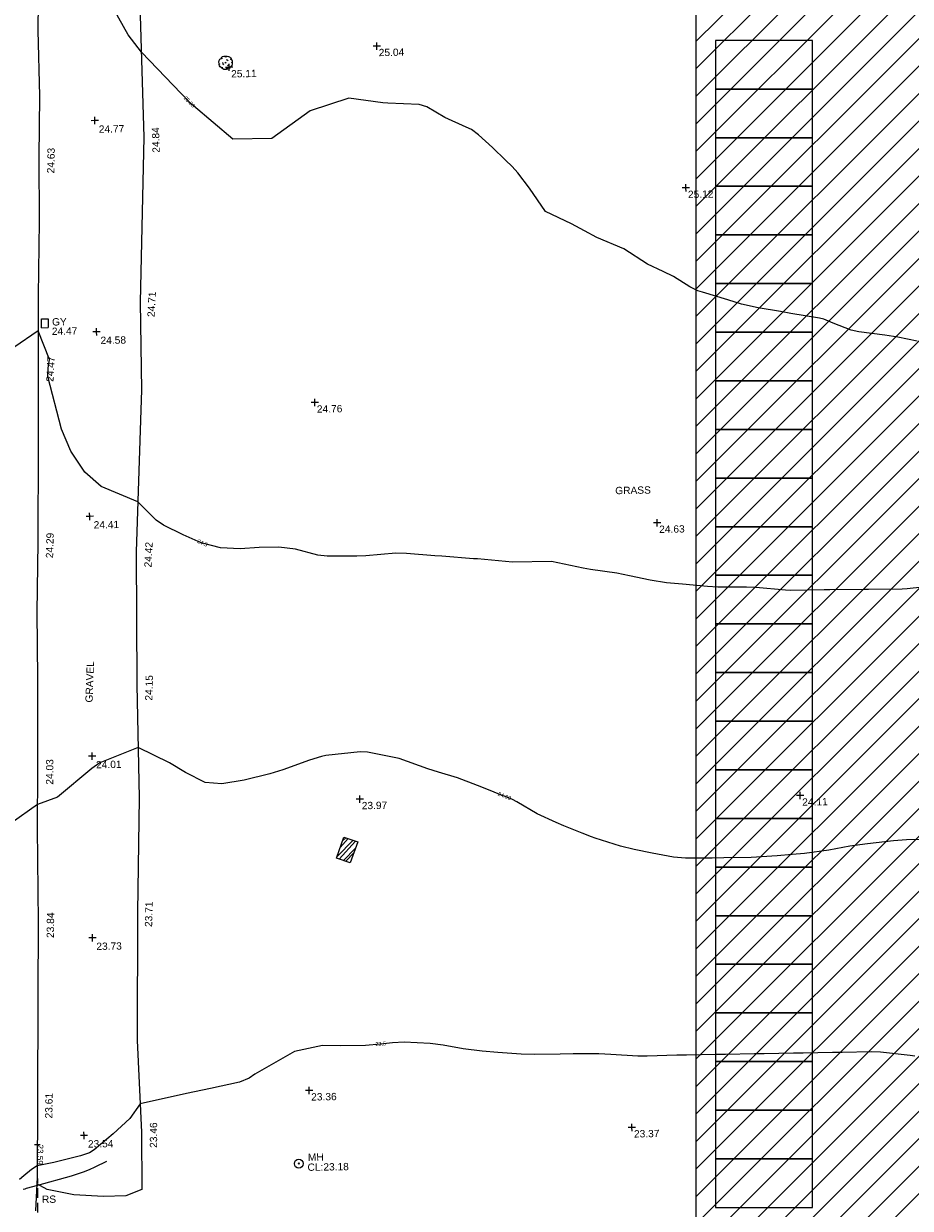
# Model space of a CAD drawing. Header units: millimetres. Extents: x -287732 to 520720, y -103372 to 287754.
# Tile 52 of 256: x -210665 to -165073, y -22545 to 38364. Entities that reach past the tile are written whole.
import ezdxf

# ---------------------------------------------------------------- set-up
doc = ezdxf.new("R2010")
doc.units = ezdxf.units.MM
for name, pattern in [('IMPORT-DASHED _2_', [750, 500, -250]), ('IMPORT-HIDDEN2 _3_', [4762.5, 3175, -1587.5]), ('IMPORT-UG_ELEC_STREET LIGHTING_QLB2 _2_', [2700, 1500, -300.0000000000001, 0, -250, 150, -300.0000000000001, 0, -200])]:
    doc.linetypes.add(name, pattern=pattern)
for name, color, linetype, lineweight, true_color in [('00_TOPO_FURN_SIGN', 7, 'Continuous', 9, 0x666666), ('00_TOPO_LEVEL_SPOT', 7, 'Continuous', 9, 0x666666), ('00_TOPO_SERV_GULLY', 7, 'Continuous', 9, 0x5252a5), ('00_TOPO_SERV_MH', 7, 'Continuous', 9, 0x666666), ('00_TOPO_TREE', 7, 'Continuous', 9, 0x666666), ('01_DTM_CONTOUR_MJR', 7, 'Continuous', 9, 0x7f3f00), ('01_DTM_CONTOUR_MJR_LABELS', 7, 'Continuous', 9, 0x7f3f00), ('01_DTM_CONTOUR_MNR', 7, 'Continuous', 9, 0xa5a552), ('01_DTM_CONTOUR_MNR_LABELS', 7, 'Continuous', 9, 0xa5a552), ('12333-PUM-2D-U-0001-C01 - Rev2_REVIT IMPORT_dwg', 7, 'Continuous', 9, 0x767676), ('A_RHA_Line', 7, 'Continuous', 9, 0x00a600), ('CONTOURS_MINOR', 7, 'Continuous', 9, 0x00a5a5), ('PUM-CHAMBER EXTENTS', 6, 'IMPORT-HIDDEN2 _3_', 9, 0xff00ff)]:
    doc.layers.add(name, color=color, linetype=linetype, lineweight=lineweight, true_color=true_color)
for name, color, linetype, lineweight in [('00_TOPO_ROAD_EDGE', 7, 'Continuous', 9), ('00_TOPO_SURFACE', 7, 'Continuous', 9), ('00_TOPO_SURVEY_TEXT', 7, 'Continuous', 9), ('A_RHA_Detail', 7, 'Continuous', 9), ('CHANGE_OF_SURFACE', 7, 'IMPORT-DASHED _2_', 9), ('CHANGE_OF_SURFACE_LVL', 7, 'Continuous', 9), ('GEN-TEXT', 7, 'Continuous', 9)]:
    doc.layers.add(name, color=color, linetype=linetype, lineweight=lineweight)
doc.styles.add('Arial_3', font='arial.ttf', dxfattribs={"height": 299.9999999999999})
doc.styles.add('Swis721 Lt BT_1', font='swissl.ttf', dxfattribs={"height": 200})
doc.styles.add('Swis721 Lt BT_2', font='swissl.ttf', dxfattribs={"height": 375})

# ---------------------------------------------------------------- blocks, each defined once
blk = doc.blocks.new('12333-PUM-2D-U-0001-C01 - Rev2_REVIT IMPORT_dwg_MM-2077200-Site Location Plan Proposed')
at = {"layer": '00_TOPO_LEVEL_SPOT', "color": 254, "true_color": 0xcccccc, "flags": 128}
for points in [[(0, -500.0000000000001), (0, 0), (-500.0000000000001, 0)], [(500.0000000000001, 0), (0, 0), (0, 500.0000000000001)]]:
    blk.add_lwpolyline(points, dxfattribs=at)
blk = doc.blocks.new('12333-PUM-2D-U-0001-C01 - Rev2_REVIT IMPORT_dwg_CONIFEROUS_TREE-2077217-Site Location Plan Proposed')
at = {"layer": '00_TOPO_TREE', "color": 254, "true_color": 0xcccccc, "flags": 128}
for points in [[(533702045.9206625, 725595171.6616417), (533702010.299629, 725595235.7795019), (533701996.0512156, 725595307.0215687), (533702010.299629, 725595385.3878424), (533702053.0448691, 725595449.5057025), (533702110.0385227, 725595492.2509427), (533702181.2805896, 725595513.6235627)], [(533702188.4047962, 725595014.9290944), (533702117.1627293, 725595022.0533011), (533702060.1690759, 725595057.6743345), (533702024.5480424, 725595114.6679881), (533702017.4238357, 725595178.7858484), (533702038.7964557, 725595242.9037086)], [(533702110.0385227, 725595463.7541158), (533702131.4111426, 725595534.9961828), (533702181.2805896, 725595584.8656296), (533702252.5226565, 725595613.3624564), (533702323.7647233, 725595606.2382497), (533702387.8825836, 725595563.4930096)], [(533702252.5226565, 725595164.5374349), (533702209.7774163, 725595221.5310885), (533702202.6532096, 725595285.6489487)], [(533702302.3921033, 725595577.741423), (533702359.3857568, 725595599.114043), (533702430.6278237, 725595606.2382497), (533702494.7456839, 725595591.9898363), (533702551.7393374, 725595563.4930096), (533702594.4845776, 725595520.7477695), (533702630.105611, 725595463.7541158), (533702644.3540244, 725595399.6362557)], [(533702373.6341702, 725595435.2572892), (533702430.6278237, 725595413.8846691), (533702473.3730639, 725595378.2636356)], [(533702644.3540244, 725595314.1457754), (533702672.8508511, 725595257.1521219), (533702679.9750578, 725595193.0342617), (533702665.7266445, 725595128.9164015), (533702630.105611, 725595071.922748), (533702580.2361642, 725595036.3017145), (533702523.2425107, 725595007.8048878)], [(533702573.1119576, 725595470.8783227), (533702622.9814043, 725595449.5057025), (533702665.7266445, 725595413.8846691), (533702687.0992645, 725595356.8910155), (533702679.9750578, 725595299.897362), (533702651.4782311, 725595250.0279151)], [(533702459.1246505, 725594979.308061), (533702416.3794104, 725594943.6870276), (533702359.3857568, 725594922.3144073), (533702302.3921033, 725594915.1902008), (533702245.3984498, 725594922.3144073), (533702188.4047962, 725594950.8112342), (533702145.6595561, 725594986.4322678), (533702117.1627293, 725595036.3017145)], [(533702573.1119576, 725595057.6743345), (533702551.7393374, 725594993.5564744), (533702501.8698906, 725594950.8112342), (533702437.7520304, 725594936.5628209), (533702373.6341702, 725594965.0596476)], [(533702516.1183041, 725595193.0342617), (533702487.6214773, 725595143.1648148), (533702444.8762371, 725595107.5437814)]]:
    blk.add_lwpolyline(points, dxfattribs=at)
at = {"layer": '00_TOPO_TREE', "color": 254, "true_color": 0xcccccc}
blk.add_ellipse((533702345.1373435, 725595271.4005353), major_axis=(21.97742909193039, 0), ratio=0.9999999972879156, dxfattribs=at)
blk = doc.blocks.new('12333-PUM-2D-U-0001-C01 - Rev2_REVIT IMPORT_dwg_MGS62954_T2_Galway_ITM_3d_Rev1-2077680-Site Location Plan Proposed')
at = {"layer": '00_TOPO_ROAD_EDGE', "color": 254, "true_color": 0xcccccc, "flags": 128}
blk.add_lwpolyline([(533694225.4888988, 725621808.1378025), (533693167.551217, 725618384.239008), (533693153.1463349, 725615479.5961965), (533693097.6791804, 725612522.6673918), (533692936.4225764, 725608756.4391732), (533692957.7561851, 725605690.8678811), (533692847.9136911, 725601459.441133), (533692723.5904968, 725597087.3924236), (533692751.2379111, 725593736.7062781), (533692655.3933582, 725590557.3361863), (533692610.1331753, 725587265.9190547), (533692501.5476387, 725583468.6500525), (533692437.9568186, 725579836.6147659), (533692357.7692985, 725575708.4400829), (533692252.8194736, 725570772.8348227), (533692150.7291324, 725567187.2317687), (533692110.9259745, 725563786.3116804), (533692044.1927385, 725559131.2316467), (533691966.5748448, 725556091.867842), (533691943.0793576, 725551251.1137476), (533691845.781235, 725547464.6601818), (533691742.3851643, 725541932.3492842), (533691658.8461158, 725538146.5798559), (533691539.1096403, 725536410.0874267)], dxfattribs=at)
at = {"layer": '00_TOPO_SERV_GULLY', "color": 254, "true_color": 0xcccccc}
for p, q in [((533692646.1000001, 725581810.2000002), (533692646.1000001, 725582267.4000002)), ((533692646.1000001, 725582267.4000002), (533692989.0000002, 725582267.4000002)), ((533692646.1000001, 725581810.2000002), (533692989.0000002, 725581810.2000002)), ((533692989.0000002, 725582267.4000002), (533692989.0000002, 725581810.2000002))]:
    blk.add_line(p, q, dxfattribs=at)
at = {"layer": '00_TOPO_SERV_MH', "color": 254, "true_color": 0xcccccc}
blk.add_circle((533705116.6655862, 725538606.7270236), 226.453662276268, dxfattribs=at)
at = {"layer": '00_TOPO_SURFACE', "color": 254, "true_color": 0xcccccc, "flags": 128}
blk.add_lwpolyline([(533692754.6802897, 725598180.7209005), (533697986.9339907, 725598338.4652374), (533698067.5485318, 725591524.3370137), (533697736.7205736, 725583033.9028603), (533697720.1490978, 725578525.6829616), (533697311.5731469, 725570205.1877038), (533697228.3097098, 725563365.0054009), (533697241.6907456, 725557554.9672494), (533697050.5022258, 725551685.5860771), (533696924.6520149, 725545089.9104805), (533697054.1690972, 725540368.27573), (533697025.9682797, 725537415.0446205), (533696201.8743159, 725537109.5619403), (533695045.8774189, 725537091.7976207), (533693526.8178613, 725537201.8275604), (533692157.0509761, 725537502.6544216), (533691634.9249271, 725537799.6599817)], dxfattribs=at)
at = {"layer": '01_DTM_CONTOUR_MJR', "color": 254, "true_color": 0xcccccc, "flags": 128}
blk.add_lwpolyline([(533737650.0000001, 725580340.0000001), (533736650, 725580563.8023951), (533735983.3333334, 725580673.3333334), (533734650, 725580858.7861273), (533734268.306011, 725580958.306011), (533733338.1720432, 725581340.0000001), (533732862.3090279, 725581552.3090278), (533732650, 725581610.7641196), (533731181.5126052, 725581871.5126052), (533730650, 725581978.2113824), (533729507.755978, 725582197.7559782), (533728650.0000001, 725582402.0915033), (533727947.6629766, 725582637.6629769), (533726650.0000001, 725583038.9150091), (533726423.8020836, 725583113.8020833), (533726011.788618, 725583340.0000001), (533725185.479544, 725583875.4795442), (533724650.0000001, 725584138.6013988), (533723846.4285714, 725584536.4285717), (533722650.0000001, 725585340.0000001), (533721269.0476191, 725585959.0476192), (533720650.0000001, 725586299.6774194), (533719983.3333334, 725586673.3333334), (533718650.0000001, 725587340.0000001), (533717850.6006006, 725588540.6006006), (533717275.3687316, 725589340.0000001), (533716984.1666667, 725589674.1666667), (533716650.0000001, 725590003.3333334), (533715984.1666666, 725590674.1666667), (533715285.4166668, 725591340.0000001), (533714918.0907878, 725591608.0907878), (533714650.0000001, 725591742.7972028), (533713562.4423963, 725592252.4423963), (533712650.0000001, 725592812.6890756), (533712252.9185869, 725592942.9185867), (533710650.0000001, 725593043.1250001), (533710383.3690987, 725593073.3690988), (533708650.0000001, 725593340.0000001), (533706650.0000001, 725592715.0000001), (533704650.0000001, 725591340.0000001), (533702650.0000001, 725591340.0000001), (533700650.0000001, 725593076.2126248), (533700492.7242817, 725593229.0535632), (533700440.4095062, 725593285.1389383), (533698020.0000001, 725595880), (533697357.8914462, 725596791.0728407), (533696340, 725598700.0000002)], dxfattribs=at)
at = {"layer": '01_DTM_CONTOUR_MNR', "color": 254, "true_color": 0xcccccc, "flags": 128}
for points in [[(533738650.0000001, 725567763.1354645), (533736913.121547, 725567603.1215472), (533736650.0000001, 725567590.0000004), (533734917.1568631, 725567607.156863), (533734650.0000001, 725567610.4081634), (533732937.8571432, 725567627.857143), (533732650.0000001, 725567627.857143), (533730937.8571432, 725567627.857143), (533730650, 725567644.8683162), (533729126.2443441, 725567816.2443441), (533728650.0000002, 725567840.0000002), (533727175.3623191, 725567865.3623191), (533726650.0000002, 725567911.4285719), (533725360.6194692, 725568050.6194695), (533724540.7619384, 725568141.7661518), (533723698.322148, 725568291.6778529), (533722650.0000002, 725568536.4285718), (533721994.6280994, 725568684.6280997), (533720650.0000002, 725568895.5555559), (533720269.6721313, 725568959.6721315), (533718650.0000002, 725569340.0000002), (533716650.0000002, 725569340.0000002), (533714840.9090911, 725569530.9090912), (533714650.0000002, 725569548.6956525), (533713013.6363638, 725569703.6363637), (533712650.0000002, 725569738.8950278), (533711195.4545456, 725569885.4545456), (533710650.0000001, 725569900.6635075), (533709111.3526571, 725569801.3526573), (533708650.0000002, 725569782.2222227), (533707114.940669, 725569804.940669), (533706650.0000002, 725569877.5816996), (533705504.5454547, 725570194.5454547), (533704650.0000002, 725570316.4397907), (533703626.4397908, 725570316.4397907), (533702650.0000002, 725570273.0143541), (533701638.7334889, 725570328.7334892), (533700717.5207197, 725570595.4508283), (533700650.0000002, 725570615), (533699740.2037575, 725571032.1946845), (533698735.8496469, 725571546.2004176), (533698360.0303154, 725571822.7711132), (533697440.0000002, 725572770.0000002), (533695557.126028, 725573590.5426608), (533694740.5244916, 725574353.2830436), (533694034.53267, 725575439.4423199), (533693576.1806498, 725576575.6657028), (533692915.8724892, 725579301.6827049), (533692940.9784952, 725579726.6564492), (533693029.4387509, 725580172.6535523), (533692470.0000002, 725581660.0000001), (533691193.5807245, 725580828.0152798)], [(533738026.3285026, 725554716.3285028), (533736650.0000001, 725554716.3285029), (533735983.3333336, 725554673.3333336), (533734650.0000001, 725554539.0990992), (533733737.7192984, 725554427.7192984), (533732650.0000001, 725554249.4634876), (533731404.463277, 725554094.4632771), (533730761.6544515, 725554059.9787047), (533729989.6551724, 725554000.3448279), (533728650.0000002, 725553940.0000004), (533727250.0000001, 725553940.0000004), (533726650.0000002, 725553940.0000004), (533725273.6714979, 725553963.6714978), (533724650.0000002, 725554028.3629194), (533723559.4634875, 725554249.4634876), (533722650.0000002, 725554450.4336046), (533721949.2424244, 725554639.2424242), (533720650.0000002, 725555078.9455783), (533720458.9673914, 725555148.9673915), (533719983.3333335, 725555340.0000002), (533719049.5000002, 725555739.5000002), (533718650.0000002, 725555911.4285719), (533717688.7096775, 725556378.7096777), (533716650.0000002, 725557006.666667), (533716439.4500001, 725557129.45), (533716019.8102332, 725557313.5515449), (533715959.5238097, 725557340.0000001), (533715031.3181821, 725557721.3181819), (533714650.0000002, 725557890.420168), (533713616.4179107, 725558306.4179107), (533712650.0000002, 725558610.1612905), (533712104.5454546, 725558794.5454549), (533710650.0000001, 725559340.0000002), (533709016.6666667, 725559706.6666669), (533708650.0000001, 725559723.486239), (533706872.2222224, 725559562.2222224), (533706650.0000003, 725559522.8089888), (533706030.9523811, 725559340.0000002), (533704650.0000002, 725558867.2249999), (533703983.3333336, 725558673.3333336), (533702650.0000002, 725558378.4615386), (533701507.1428573, 725558197.1428574), (533700650.0000002, 725558286.0215057), (533699647.7644545, 725558813.8998164), (533698836.9707651, 725559324.9323167), (533697240.0000002, 725560140.0000001), (533695247.8764359, 725559383.08849), (533694829.7528639, 725559106.2504785), (533693048.3956898, 725557665.7012787), (533692000.0000001, 725557310.0000004), (533690634.7303808, 725556361.3962643)], [(533736887.4031009, 725543577.4031007), (533736650, 725543625.7142856), (533735126.244344, 725543816.2443439), (533734650, 725543840.0000001), (533733150.0000001, 725543840.0000001), (533732650, 725543840.0000001), (533731150.0000001, 725543840.0000001), (533730650, 725543840.0000001), (533729150.0000001, 725543840.0000001), (533728650.0000001, 725543840.0000001), (533727150.0000001, 725543840.0000001), (533726650.0000001, 725543840.0000001), (533725150.0000001, 725543840.0000001), (533724650.0000001, 725543840.0000001), (533723126.8041239, 725543816.8041238), (533722650.0000001, 725543825.3801172), (533721250.4484305, 725543940.4484305), (533720650.0000001, 725543984.2141625), (533719318.3333336, 725544008.3333333), (533718650.0000001, 725544008.3333333), (533717318.3333336, 725544008.3333333), (533716650.0000001, 725544031.6221035), (533715450.900901, 725544140.900901), (533714650.0000001, 725544228.888889), (533713679.6610171, 725544369.6610171), (533712650.0000001, 725544563.8023952), (533711983.3333334, 725544673.3333334), (533710650.0000001, 725544755.0000001), (533710043.442623, 725544733.4426231), (533709430.5925041, 725544683.7749571), (533708650.0000001, 725544620.5128206), (533707367.4823197, 725544622.5176804), (533706439.1538833, 725544664.3855613), (533704994.7188854, 725544379.9417958), (533702946.5562586, 725543245.3338329), (533702650.0000001, 725543043.5714285), (533702150, 725542840.0000001), (533700650.0000001, 725542553.888889), (533699412.2426631, 725542318.8501971), (533697010, 725541820.0000002), (533696472.0415926, 725541085.2235293), (533695607.7324885, 725540311.331491), (533694605.6611016, 725539493.9162576), (533694372.1228706, 725539344.8333993), (533693904.067262, 725539201.5879806), (533692519.8595484, 725538890.043054), (533691670.0000001, 725538730), (533691367.0424663, 725538547.3157969), (533690975.0234736, 725538230.9254968), (533690752.67074, 725538036.2040316)]]:
    blk.add_lwpolyline(points, dxfattribs=at)
at = {"xscale": 0.375, "yscale": 0.375, "zscale": 0.375}
for p in [(533710130.0000001, 725595990), (533702522.5777422, 725595028.9938899), (533695570.0000001, 725592410.0000001), (533725900.0000001, 725588420.0000001), (533695470, 725581550.0000001), (533706630, 725577720.0000001), (533694950.0000001, 725572070.0000002), (533724120, 725571230), (533694860, 725559740.0000001), (533708580.0000001, 725557290.0000001), (533731230, 725557080.0000002), (533694710.0000001, 725550400.0000001), (533705720, 725542360.0000001), (533694100, 725540250), (533722280.0000001, 725540170.0000001)]:
    blk.add_blockref('12333-PUM-2D-U-0001-C01 - Rev2_REVIT IMPORT_dwg_MM-2077200-Site Location Plan Proposed', p, dxfattribs=at)
blk.add_blockref('12333-PUM-2D-U-0001-C01 - Rev2_REVIT IMPORT_dwg_CONIFEROUS_TREE-2077217-Site Location Plan Proposed', (0, 0))
at = {"layer": '00_TOPO_FURN_SIGN', "insert": (533691880.5284143, 725537188.5329218), "char_height": 375, "width": 783.5679044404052, "attachment_point": 1, "line_spacing_factor": 1.005061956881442, "style": 'Swis721 Lt BT_2'}
blk.add_mtext('RS', dxfattribs=at)
at = {"layer": '00_TOPO_LEVEL_SPOT', "char_height": 375, "width": 1495.902363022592, "attachment_point": 1, "line_spacing_factor": 1.005061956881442, "style": 'Swis721 Lt BT_2'}
for s, insert in [('25.04', (533710225.0808527, 725595842.6102245)), ('25.11', (533702617.6808528, 725594881.6102245)), ('24.77', (533695763.6300437, 725592156.1974981)), ('25.12', (533725995.0808528, 725588272.6102246)), ('24.58', (533695663.6300438, 725581296.1974982)), ('24.76', (533706725.0808527, 725577572.6102245)), ('24.41', (533695143.6300439, 725571816.1974981)), ('24.63', (533724215.0808527, 725571082.6102245)), ('24.01', (533695053.6300439, 725559486.1974982)), ('23.97', (533708675.0808529, 725557142.6102246)), ('24.11', (533731325.0808527, 725556932.6102245)), ('23.73', (533694903.630044, 725550146.1974982)), ('23.36', (533705815.0808527, 725542212.6102244)), ('23.54', (533694293.6300437, 725539996.1974981)), ('23.37', (533722375.0808528, 725540022.6102246))]:
    blk.add_mtext(s, dxfattribs=dict(at, insert=insert))
at = {"layer": '00_TOPO_ROAD_EDGE', "color": 251, "true_color": 0x666666, "char_height": 375, "width": 1495.902363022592, "attachment_point": 1, "line_spacing_factor": 1.005061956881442, "style": 'Swis721 Lt BT_2'}
for s, insert, rotation in [('24.63', (533693058.7825613, 725589746.7176253), 87.68952197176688), ('24.47', (533692829.199917, 725579035.774746), 85.91189299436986), ('24.29', (533692653.6402299, 725569962.2088739), 87.39584998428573), ('24.03', (533692458.6030863, 725558316.4780183), 88.74018527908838), ('23.84', (533692355.7904359, 725550435.3372024), 88.36242165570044), ('23.61', (533692113.7973381, 725541159.5368859), 88.3624252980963)]:
    blk.add_mtext(s, dxfattribs=dict(at, insert=insert, rotation=rotation))
at = {"layer": '00_TOPO_SERV_GULLY', "color": 251, "true_color": 0x666666, "char_height": 375, "attachment_point": 1, "line_spacing_factor": 1.005061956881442, "style": 'Swis721 Lt BT_2'}
for s, insert, width in [('24.47', (533693167.2577504, 725581805.229608), 1495.902363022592), ('GY', (533693184.8334212, 725582288.2523369), 821.5590755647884)]:
    blk.add_mtext(s, dxfattribs=dict(at, insert=insert, width=width))
at = {"layer": '00_TOPO_SERV_MH', "char_height": 375, "attachment_point": 1, "line_spacing_factor": 1.005061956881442, "style": 'Swis721 Lt BT_2'}
for s, insert, width in [('CL:23.18', (533705561.8253604, 725538601.9296077), 2440.932744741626), ('MH', (533705589.6457729, 725539116.2899503), 949.779278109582)]:
    blk.add_mtext(s, dxfattribs=dict(at, insert=insert, width=width))
at = {"layer": '00_TOPO_SURFACE', "color": 251, "true_color": 0x666666, "char_height": 375, "width": 1495.902363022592, "attachment_point": 1, "line_spacing_factor": 1.005061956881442, "style": 'Swis721 Lt BT_2'}
for s, insert, rotation in [('24.84', (533698505.9132929, 725590700.3458695), 90.7318577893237), ('24.71', (533698088.6520061, 725582275.2279104), 85.91189299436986), ('24.42', (533697705.1339297, 725569404.3953273), 86.254724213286), ('24.15', (533697629.2642874, 725562554.9474852), 87.4871027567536), ('23.71', (533697414.3318125, 725550915.3082854), 87.63229308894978), ('23.46', (533697472.8093951, 725539550.8820552), 88.8869162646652)]:
    blk.add_mtext(s, dxfattribs=dict(at, insert=insert, rotation=rotation))
at = {"layer": '00_TOPO_SURVEY_TEXT', "color": 251, "true_color": 0x666666, "insert": (533721989.5107895, 725573112.0461918), "char_height": 375, "width": 2018.280965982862, "attachment_point": 1, "line_spacing_factor": 1.005061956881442, "style": 'Swis721 Lt BT_2'}
blk.add_mtext('GRASS', dxfattribs=at)
at = {"layer": '00_TOPO_SURVEY_TEXT', "color": 251, "true_color": 0x666666, "insert": (533694554.6326829, 725562511.3265973), "char_height": 375, "width": 2322.210334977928, "attachment_point": 1, "rotation": 86.96256564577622, "line_spacing_factor": 1.005061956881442, "style": 'Swis721 Lt BT_2'}
blk.add_mtext('GRAVEL', dxfattribs=at)
at = {"layer": '01_DTM_CONTOUR_MJR_LABELS', "color": 251, "true_color": 0x666666, "insert": (533700521.8627497, 725593360.0020564), "char_height": 200, "width": 797.8007824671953, "attachment_point": 2, "rotation": 313.0078224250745, "line_spacing_factor": 1.005061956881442, "style": 'Swis721 Lt BT_1'}
blk.add_mtext('25.00', dxfattribs=at)
at = {"layer": '01_DTM_CONTOUR_MNR_LABELS', "color": 251, "true_color": 0x666666, "char_height": 200, "attachment_point": 2, "line_spacing_factor": 1.005061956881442, "style": 'Swis721 Lt BT_1'}
for s, insert, width, rotation in [('24.5', (533700765.686466, 725570695.1003983), 620.5117196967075, 335.96062027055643), ('24.00', (533716062.7605305, 725557415.5044227), 797.8007824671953, 337.57739708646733), ('23.5', (533709427.0151513, 725544794.3967379), 620.5117196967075, 3.609699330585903)]:
    blk.add_mtext(s, dxfattribs=dict(at, insert=insert, width=width, rotation=rotation))
blk = doc.blocks.new('12333-PUM-2D-U-0001-C01 - Rev2_REVIT IMPORT_dwg_SPOT-2077769-Site Location Plan Proposed')
at = {"layer": 'CHANGE_OF_SURFACE_LVL', "color": 253, "true_color": 0xaaaaaa}
for p, q in [((-500.0000000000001, 0), (500.0000000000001, 0)), ((0, 500.0000000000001), (0, -500.0000000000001))]:
    blk.add_line(p, q, dxfattribs=at)
blk = doc.blocks.new('12333-PUM-2D-U-0001-C01 - Rev2_REVIT IMPORT_dwg-1620468-Site Location Plan Proposed')
at = {"layer": 'PUM-CHAMBER EXTENTS', "true_color": 0xffaaff}
h = blk.add_hatch(dxfattribs=at)
h.set_pattern_fill('FP_3', color=211, style=0, pattern_type=2)
h.set_pattern_definition([(45, (-533641079.65, -725615854.3560001), (-265.1650429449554, 265.1650429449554), []), (45, (-533640902.873, -725615854.3560001), (-265.1650429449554, 265.1650429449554), [])])
h.paths.add_polyline_path([(66955.35015291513, -61826.35617861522), (67356.35015286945, -60754.35617868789), (66651.350152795, -60504.35617868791), (66250.35015284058, -61576.35617861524)])
at = {"layer": 'CHANGE_OF_SURFACE', "color": 253, "true_color": 0xaaaaaa, "flags": 128}
blk.add_lwpolyline([(50610.7210367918, -76022.89412752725), (50553.358266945, -79562.17704853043), (50610.7210367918, -80910.20214813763), (50765.60051669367, -81678.86326869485), (51006.52415119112, -82717.12940919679), (51247.44778603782, -83325.17477311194), (51620.30579254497, -84025.00056941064), (52056.26284563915, -84678.93614945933), (52868.86636796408, -85535.01517756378), (52887.72525230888, -85553.57629002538), (53454.638622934, -86111.5383966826), (53473.50470942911, -86130.10659778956), (53805.82733673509, -86457.18202553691), (54803.93953819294, -87185.68920693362), (55615.62273616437, -87635.98695315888), (56435.91034971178, -87962.95474329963), (57935.9467906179, -88378.83482733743), (59109.01544080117, -88502.16478365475), (60003.8746559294, -88519.37361445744)], dxfattribs=at)
at = {"layer": 'CONTOURS_MINOR', "color": 254, "true_color": 0xaae1e1, "flags": 128}
blk.add_lwpolyline([(54147.79148332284, -76960.7670647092), (53550.78420229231, -77239.26241835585), (53249.24976250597, -77370.1149934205), (52943.7014552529, -77489.84943516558), (52632.13234627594, -77592.90667693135), (52316.54937018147, -77684.84578526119), (50577.79148337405, -78140.7670644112), (50005.74488542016, -78288.48885267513), (49927.6854580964, -78310.75324781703), (49850.52169219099, -78335.57909308)], dxfattribs=at)
at = {"layer": 'GEN-TEXT', "color": 253, "true_color": 0xaaaaaa}
for p, q in [((64001.99481379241, -77270.71151777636), (64072.70549191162, -77200.00083965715)), ((64072.70549191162, -77270.71151777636), (64001.99481379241, -77200.00083965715))]:
    blk.add_line(p, q, dxfattribs=at)
at = {"layer": 'PUM-CHAMBER EXTENTS', "color": 211, "linetype": 'Continuous', "true_color": 0xffaaff, "flags": 128}
blk.add_lwpolyline([(67356.35015286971, -60754.35617868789), (66955.35015291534, -61826.35617861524), (66250.35015284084, -61576.35617861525), (66651.3501527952, -60504.35617868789)], close=True, dxfattribs=at)
blk.add_blockref('12333-PUM-2D-U-0001-C01 - Rev2_REVIT IMPORT_dwg_MGS62954_T2_Galway_ITM_3d_Rev1-2077680-Site Location Plan Proposed', (-533641079.6498471, -725615854.3561786))
at = {"xscale": 0.3, "yscale": 0.3, "zscale": 0.3}
blk.add_blockref('12333-PUM-2D-U-0001-C01 - Rev2_REVIT IMPORT_dwg_SPOT-2077769-Site Location Plan Proposed', (50610.7210367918, -76022.89412752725), dxfattribs=at)
at = {"layer": 'CHANGE_OF_SURFACE_LVL', "insert": (50925.42757828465, -76036.02689042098), "char_height": 299.9999999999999, "width": 1256.112065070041, "attachment_point": 1, "rotation": 267.6057288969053, "line_spacing_factor": 0.9417779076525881, "style": 'Arial_3'}
blk.add_mtext('23.59', dxfattribs=at)

msp = doc.modelspace()

# ---------------------------------------------------------------- hatches: boundary and pattern name
at = {"layer": 'A_RHA_Detail', "true_color": 0xff80c0}
h = msp.add_hatch(dxfattribs=at)
h.set_pattern_fill('FP_17', color=231, style=0, pattern_type=2)
h.set_pattern_definition([(45, (0, 0), (-707.1067811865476, 707.1067811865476), [])])
h.paths.add_polyline_path([(-176097.2397296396, -30998.53304730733), (-126097.2397296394, -30998.53304730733), (-126097.2397296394, 44501.46695269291), (-176097.2397296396, 44501.46695269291), (-176097.2397296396, -19998.5330473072)])
h.paths.add_polyline_path([(-157977.9905695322, 43039.87473721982), (-157965.4677871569, 43812.21092044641), (-156938.0381537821, 43911.15710998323), (-156950.5609361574, 43138.82092675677)])

# ---------------------------------------------------------------- linework, layer by layer
at = {"layer": 'A_RHA_Line', "color": 7}
for p, q in [((-176097.2397296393, 44501.46695269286), (-176097.2397296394, -30998.53304730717)), ((-175097.2397296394, 37501.46695269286), (-175097.2397296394, 35001.46695269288)), ((-170097.2397296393, 37501.46695269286), (-175097.2397296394, 37501.46695269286)), ((-170097.2397296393, 35001.46695269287), (-170097.2397296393, 37501.46695269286)), ((-175097.2397296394, 35001.46695269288), (-175097.2397296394, 32501.4669526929)), ((-170097.2397296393, 35001.46695269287), (-175097.2397296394, 35001.46695269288)), ((-175097.2397296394, 35001.46695269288), (-170097.2397296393, 35001.46695269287)), ((-170097.2397296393, 32501.46695269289), (-170097.2397296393, 35001.46695269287)), ((-175097.2397296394, 32501.4669526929), (-175097.2397296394, 30001.46695269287)), ((-170097.2397296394, 32501.46695269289), (-175097.2397296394, 32501.4669526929)), ((-175097.2397296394, 32501.4669526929), (-170097.2397296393, 32501.46695269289)), ((-170097.2397296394, 30001.46695269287), (-170097.2397296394, 32501.46695269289)), ((-175097.2397296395, 30001.46695269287), (-175097.2397296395, 27501.46695269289)), ((-170097.2397296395, 30001.46695269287), (-175097.2397296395, 30001.46695269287)), ((-175097.2397296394, 30001.46695269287), (-170097.2397296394, 30001.46695269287)), ((-170097.2397296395, 27501.46695269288), (-170097.2397296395, 30001.46695269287)), ((-175097.2397296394, 27501.46695269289), (-175097.2397296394, 25001.4669526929)), ((-170097.2397296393, 27501.46695269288), (-175097.2397296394, 27501.46695269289)), ((-175097.2397296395, 27501.46695269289), (-170097.2397296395, 27501.46695269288)), ((-170097.2397296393, 25001.46695269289), (-170097.2397296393, 27501.46695269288)), ((-175097.2397296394, 25001.4669526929), (-175097.2397296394, 22501.46695269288)), ((-170097.2397296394, 25001.46695269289), (-175097.2397296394, 25001.4669526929)), ((-175097.2397296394, 25001.4669526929), (-170097.2397296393, 25001.46695269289)), ((-170097.2397296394, 22501.46695269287), (-170097.2397296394, 25001.46695269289)), ((-175097.2397296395, 22501.46695269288), (-175097.2397296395, 20001.4669526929)), ((-170097.2397296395, 22501.46695269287), (-175097.2397296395, 22501.46695269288)), ((-175097.2397296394, 22501.46695269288), (-170097.2397296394, 22501.46695269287)), ((-170097.2397296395, 20001.46695269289), (-170097.2397296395, 22501.46695269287)), ((-175097.2397296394, 20001.4669526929), (-175097.2397296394, 17501.46695269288)), ((-170097.2397296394, 20001.46695269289), (-175097.2397296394, 20001.4669526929)), ((-175097.2397296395, 20001.4669526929), (-170097.2397296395, 20001.46695269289)), ((-170097.2397296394, 17501.46695269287), (-170097.2397296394, 20001.46695269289)), ((-175097.2397296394, 17501.46695269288), (-175097.2397296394, 15001.46695269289)), ((-170097.2397296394, 17501.46695269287), (-175097.2397296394, 17501.46695269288)), ((-175097.2397296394, 17501.46695269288), (-170097.2397296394, 17501.46695269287)), ((-170097.2397296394, 15001.46695269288), (-170097.2397296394, 17501.46695269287)), ((-175097.2397296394, 15001.46695269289), (-175097.2397296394, 12501.4669526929)), ((-170097.2397296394, 15001.46695269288), (-175097.2397296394, 15001.46695269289)), ((-175097.2397296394, 15001.46695269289), (-170097.2397296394, 15001.46695269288)), ((-170097.2397296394, 12501.46695269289), (-170097.2397296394, 15001.46695269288)), ((-175097.2397296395, 12501.46695269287), (-175097.2397296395, 10001.46695269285)), ((-170097.2397296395, 12501.46695269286), (-175097.2397296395, 12501.46695269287)), ((-175097.2397296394, 12501.4669526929), (-170097.2397296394, 12501.46695269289)), ((-170097.2397296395, 10001.46695269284), (-170097.2397296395, 12501.46695269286)), ((-175097.2397296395, 10001.46695269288), (-175097.2397296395, 7501.466952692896)), ((-170097.2397296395, 10001.46695269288), (-175097.2397296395, 10001.46695269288)), ((-175097.2397296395, 10001.46695269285), (-170097.2397296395, 10001.46695269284)), ((-170097.2397296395, 7501.466952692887), (-170097.2397296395, 10001.46695269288)), ((-175097.2397296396, 7501.466952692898), (-175097.2397296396, 5001.466952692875)), ((-170097.2397296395, 7501.466952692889), (-175097.2397296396, 7501.466952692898)), ((-175097.2397296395, 7501.466952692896), (-170097.2397296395, 7501.466952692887)), ((-170097.2397296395, 5001.466952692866), (-170097.2397296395, 7501.466952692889)), ((-175097.2397296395, 5001.466952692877), (-175097.2397296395, 2501.46695269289)), ((-170097.2397296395, 5001.466952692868), (-175097.2397296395, 5001.466952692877)), ((-175097.2397296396, 5001.466952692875), (-170097.2397296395, 5001.466952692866)), ((-170097.2397296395, 2501.466952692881), (-170097.2397296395, 5001.466952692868)), ((-175097.2397296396, 2501.46695269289), (-175097.2397296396, 1.466952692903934)), ((-170097.2397296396, 2501.466952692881), (-175097.2397296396, 2501.46695269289)), ((-175097.2397296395, 2501.46695269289), (-170097.2397296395, 2501.466952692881)), ((-170097.2397296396, 1.466952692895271), (-170097.2397296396, 2501.466952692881)), ((-175097.2397296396, 1.466952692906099), (-175097.2397296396, -2498.533047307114)), ((-170097.2397296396, 1.466952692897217), (-175097.2397296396, 1.466952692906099)), ((-175097.2397296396, 1.466952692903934), (-170097.2397296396, 1.466952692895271)), ((-170097.2397296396, -2498.533047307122), (-170097.2397296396, 1.466952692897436)), ((-175097.2397296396, -2498.533047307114), (-175097.2397296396, -4998.5330473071)), ((-170097.2397296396, -2498.533047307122), (-175097.2397296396, -2498.533047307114)), ((-175097.2397296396, -2498.533047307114), (-170097.2397296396, -2498.533047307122)), ((-170097.2397296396, -4998.533047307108), (-170097.2397296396, -2498.533047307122)), ((-175097.2397296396, -4998.5330473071), (-175097.2397296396, -7498.533047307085)), ((-170097.2397296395, -4998.533047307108), (-175097.2397296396, -4998.5330473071)), ((-175097.2397296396, -4998.5330473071), (-170097.2397296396, -4998.533047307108)), ((-170097.2397296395, -7498.533047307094), (-170097.2397296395, -4998.533047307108)), ((-175097.2397296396, -7498.533047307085), (-170097.2397296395, -7498.533047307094)), ((-175097.2397296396, -7498.533047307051), (-175097.2397296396, -9998.533047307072)), ((-170097.2397296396, -7498.53304730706), (-175097.2397296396, -7498.533047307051)), ((-170097.2397296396, -9998.53304730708), (-170097.2397296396, -7498.53304730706)), ((-175097.2397296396, -9998.533047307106), (-175097.2397296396, -12498.53304730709)), ((-170097.2397296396, -9998.533047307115), (-175097.2397296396, -9998.533047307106)), ((-175097.2397296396, -9998.533047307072), (-170097.2397296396, -9998.53304730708)), ((-170097.2397296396, -12498.5330473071), (-170097.2397296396, -9998.533047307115)), ((-175097.2397296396, -12498.53304730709), (-175097.2397296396, -14998.53304730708)), ((-170097.2397296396, -12498.5330473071), (-175097.2397296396, -12498.53304730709)), ((-175097.2397296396, -12498.53304730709), (-170097.2397296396, -12498.5330473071)), ((-170097.2397296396, -14998.53304730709), (-170097.2397296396, -12498.5330473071)), ((-175097.2397296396, -14998.53304730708), (-175097.2397296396, -17498.5330473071)), ((-170097.2397296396, -14998.53304730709), (-175097.2397296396, -14998.53304730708)), ((-175097.2397296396, -14998.53304730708), (-170097.2397296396, -14998.53304730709)), ((-170097.2397296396, -17498.53304730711), (-170097.2397296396, -14998.53304730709)), ((-175097.2397296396, -17498.5330473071), (-170097.2397296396, -17498.53304730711)), ((-175097.2397296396, -17498.5330473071), (-175097.2397296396, -19998.53304730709)), ((-170097.2397296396, -17498.53304730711), (-175097.2397296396, -17498.5330473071)), ((-170097.2397296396, -19998.5330473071), (-170097.2397296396, -17498.53304730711)), ((-175097.2397296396, -19998.53304730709), (-175097.2397296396, -22498.5330473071)), ((-170097.2397296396, -19998.53304730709), (-175097.2397296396, -19998.53304730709)), ((-175097.2397296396, -19998.53304730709), (-170097.2397296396, -19998.5330473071)), ((-170097.2397296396, -22498.53304730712), (-170097.2397296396, -19998.53304730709)), ((-175097.2397296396, -22498.5330473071), (-170097.2397296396, -22498.53304730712))]:
    msp.add_line(p, q, dxfattribs=at)

# ---------------------------------------------------------------- block references
at = {"layer": '12333-PUM-2D-U-0001-C01 - Rev2_REVIT IMPORT_dwg', "color": 254, "linetype": 'IMPORT-UG_ELEC_STREET LIGHTING_QLB2 _2_', "true_color": 0xffd4d4, "rotation": 0.9999999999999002}
msp.add_blockref('12333-PUM-2D-U-0001-C01 - Rev2_REVIT IMPORT_dwg-1620468-Site Location Plan Proposed', (-261895.0770586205, 55869.5817132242), dxfattribs=at)

doc.saveas('drawing.dxf')
